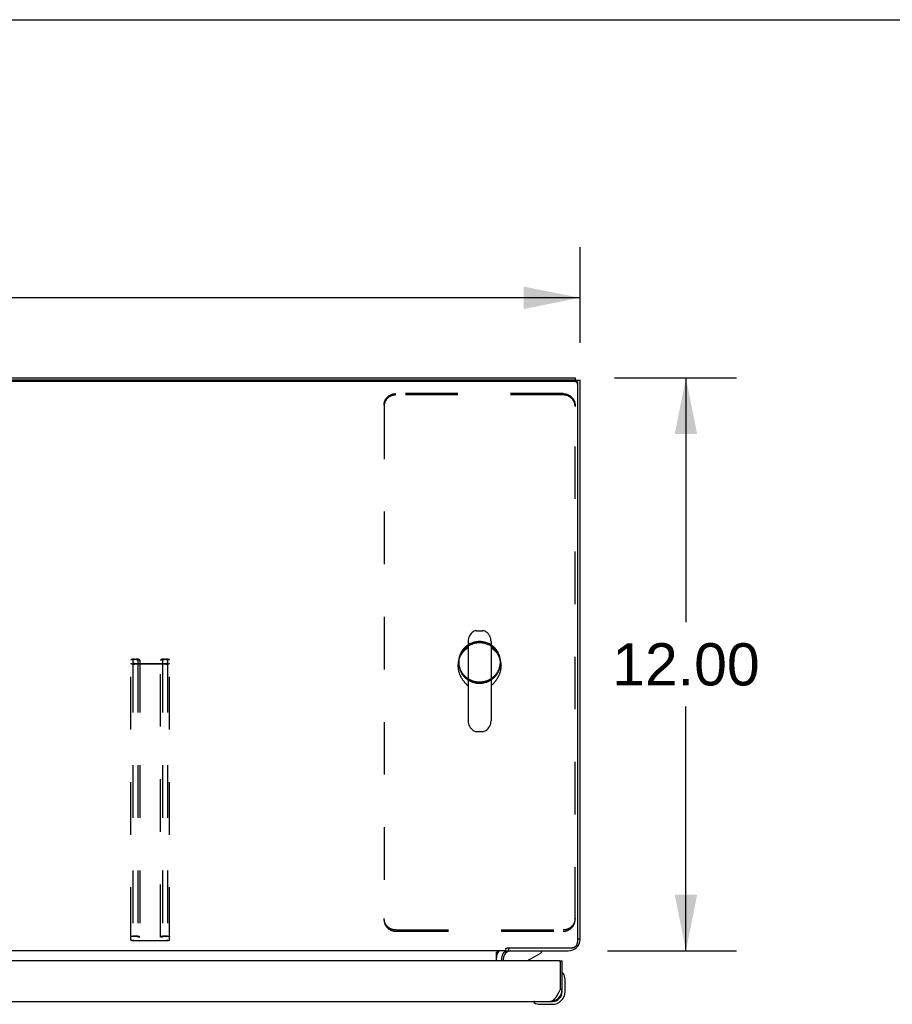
# Model space of a CAD drawing. Header units: inches. Extents: x 0 to 200, y 0 to 130.
# Tile 88 of 91: x 81 to 99, y 109 to 130. Entities that reach past the tile are written whole.
import ezdxf

# ---------------------------------------------------------------- set-up
doc = ezdxf.new("R2010")
doc.units = ezdxf.units.IN
doc.header["$LTSCALE"] = 11.011777
doc.header["$MEASUREMENT"] = 0
doc.linetypes.add('HIDDEN', pattern=[0.2, 0.1, -0.1])
doc.layers.get('0').update_dxf_attribs({"linetype": 'CONTINUOUS'})
for name, color, linetype in [('02___PRT_ALL_AXES', 7, 'CONTINUOUS'), ('DEFAULT_2', 8, 'HIDDEN'), ('DIMENSIONS', 7, 'CONTINUOUS')]:
    doc.layers.add(name, color=color, linetype=linetype)
doc.styles.get("Standard").update_dxf_attribs({"font": 'arial.ttf'})
doc.dimstyles.new('DIMSTYLE_1', dxfattribs={"dimtxt": 0.883298, "dimasz": 1.17773, "dimexe": 0.09, "dimexo": 0.07, "dimgap": 0.0375, "dimtad": 0, "dimtih": 1, "dimtoh": 1, "dimzin": 4, "dimdsep": 46, "dimtxsty": 'Standard', "dimblk": '_FILLED', "dimblk1": '_FILLED', "dimblk2": '_FILLED', "dimcen": 0.09, "dimazin": 1, "dimtfac": 1, "dimtofl": 0, "dimtmove": 0, "dimatfit": 3, "dimldrblk": '_FILLED', "dimfxl": 0, "dimtolj": 1, "dimtzin": 4, "dimarcsym": 0})

# ---------------------------------------------------------------- blocks, each defined once
blk = doc.blocks.new('_FILLED')
at = {"color": 0, "linetype": 'ByBlock'}
blk.add_solid([(0, 0), (-1, 0.2), (-1, -0.2)], dxfattribs=at)
blk = doc.blocks.new('*D8')
at = {"layer": 'DIMENSIONS', "color": 2, "linetype": 'Continuous'}
for p, q in [((93.134, 122.052), (95.69, 122.052)), ((94.63, 122.052), (94.63, 116.936)), ((94.63, 110.052), (94.63, 115.169)), ((92.991, 110.052), (95.69, 110.052))]:
    blk.add_line(p, q, dxfattribs=at)
at = {"layer": 'DIMENSIONS', "color": 2, "linetype": 'Continuous', "xscale": 1.1777301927, "yscale": 1.1777301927, "zscale": 1.1777301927}
for p, rotation in [((94.63, 122.052), 90), ((94.63, 110.052), 270)]:
    blk.add_blockref('_FILLED', p, dxfattribs=dict(at, rotation=rotation))
at = {"layer": 'DIMENSIONS', "color": 2, "linetype": 'Continuous', "insert": (94.63, 116.494), "char_height": 0.8833, "width": 3.08662, "attachment_point": 2, "line_spacing_factor": 0.9}
blk.add_mtext('12.00', dxfattribs=at)
blk = doc.blocks.new('*D9')
at = {"layer": 'DIMENSIONS', "color": 2, "linetype": 'Continuous'}
for p, q in [((32.413, 122.785), (32.413, 124.788)), ((92.413, 122.785), (92.413, 124.788)), ((32.413, 123.728), (60.428, 123.728)), ((92.413, 123.728), (64.398, 123.728))]:
    blk.add_line(p, q, dxfattribs=at)
at = {"layer": 'DIMENSIONS', "color": 2, "linetype": 'Continuous', "xscale": 1.1777301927, "yscale": 1.1777301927, "zscale": 1.1777301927, "rotation": 180}
blk.add_blockref('_FILLED', (32.413, 123.728), dxfattribs=at)
at = {"layer": 'DIMENSIONS', "color": 2, "linetype": 'Continuous', "xscale": 1.1777301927, "yscale": 1.1777301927, "zscale": 1.1777301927}
blk.add_blockref('_FILLED', (92.413, 123.728), dxfattribs=at)
at = {"layer": 'DIMENSIONS', "color": 2, "linetype": 'Continuous', "insert": (62.413, 124.17), "char_height": 0.8833, "width": 3.08662, "attachment_point": 2, "line_spacing_factor": 0.9}
blk.add_mtext('60.00', dxfattribs=at)

msp = doc.modelspace()

# ---------------------------------------------------------------- linework, layer by layer
at = {"color": 7, "linetype": 'Continuous'}
for p, q in [((0, 129.55), (200.214, 129.55)), ((92.309, 122.052), (92.309, 122.002)), ((92.301, 121.975), (32.525, 121.975)), ((92.317, 122), (92.413, 122)), ((92.361, 121.944), (92.361, 110.239)), ((90.245, 116.756), (90.373, 116.756)), ((90.068, 116.533), (90.068, 114.87)), ((90.551, 116.533), (90.551, 114.87)), ((89.857, 116.029), (89.857, 116.019)), ((90.761, 116.029), (90.761, 116.019)), ((90.551, 115.6), (90.559, 115.608)), ((90.245, 114.648), (90.373, 114.648)), ((92.413, 110.299), (92.361, 110.299)), ((90.861, 110.052), (90.861, 110.103)), ((90.898, 110.118), (92.236, 110.118)), ((90.914, 110.118), (90.914, 110.052)), ((92.368, 110.156), (92.342, 110.175)), ((90.861, 110.052), (33.966, 110.052)), ((90.663, 109.848), (90.663, 110.023)), ((90.809, 109.848), (90.809, 109.895)), ((91.358, 109.875), (91.596, 110.013)), ((91.596, 110.052), (91.596, 110.013)), ((91.976, 109.848), (92.038, 109.848)), ((92.052, 109.586), (92.052, 109.588)), ((92.053, 109.583), (92.052, 109.586)), ((92.098, 109.454), (92.095, 109.492)), ((92.098, 109.197), (92.098, 109.454)), ((92.038, 109.241), (91.996, 109.241)), ((92.038, 109.197), (92.038, 109.241)), ((91.443, 108.981), (91.444, 108.981)), ((91.541, 108.937), (91.579, 108.934)), ((91.579, 108.934), (91.835, 108.934)), ((91.792, 108.994), (91.835, 108.994))]:
    msp.add_line(p, q, dxfattribs=at)
at = {"color": 3, "linetype": 'Continuous'}
for p, q in [((32.517, 122.052), (92.309, 122.052)), ((92.301, 122.002), (32.525, 122.002)), ((92.413, 110.299), (92.413, 122)), ((90.767, 109.91), (90.767, 109.848)), ((90.91, 110.052), (92.167, 110.052)), ((91.976, 109.848), (63.413, 109.848)), ((91.996, 109.828), (91.996, 109.241)), ((92.038, 109.241), (92.038, 109.848)), ((91.976, 109.204), (91.97, 109.191)), ((91.983, 109.216), (91.976, 109.204)), ((91.996, 109.241), (91.983, 109.216)), ((63.597, 108.994), (91.792, 108.994))]:
    msp.add_line(p, q, dxfattribs=at)
for points in [[(92.301, 122.002), (92.306, 122.002), (92.311, 122.002), (92.315, 122.001), (92.32, 122), (92.324, 121.998), (92.328, 121.996), (92.333, 121.994), (92.336, 121.991), (92.34, 121.988), (92.344, 121.985), (92.347, 121.982), (92.35, 121.978), (92.352, 121.975), (92.355, 121.971), (92.357, 121.967), (92.358, 121.962), (92.36, 121.958), (92.36, 121.953), (92.361, 121.949), (92.361, 121.944)], [(91.97, 109.191), (91.963, 109.179), (91.96, 109.173), (91.957, 109.167), (91.953, 109.161), (91.95, 109.155), (91.947, 109.149), (91.943, 109.144), (91.94, 109.138), (91.937, 109.132), (91.934, 109.127), (91.93, 109.121), (91.927, 109.116), (91.924, 109.11), (91.92, 109.105), (91.917, 109.1), (91.914, 109.095), (91.91, 109.09), (91.907, 109.085), (91.904, 109.08), (91.901, 109.076), (91.897, 109.071), (91.894, 109.067), (91.891, 109.062), (91.887, 109.058), (91.884, 109.054), (91.881, 109.05), (91.877, 109.046), (91.874, 109.042), (91.871, 109.039), (91.868, 109.035), (91.864, 109.032), (91.861, 109.028), (91.858, 109.025), (91.854, 109.022), (91.851, 109.02), (91.848, 109.017), (91.844, 109.014), (91.841, 109.012), (91.838, 109.01), (91.835, 109.008), (91.831, 109.006), (91.828, 109.004), (91.825, 109.002), (91.821, 109.001), (91.818, 108.999), (91.815, 108.998), (91.812, 108.997), (91.808, 108.996), (91.805, 108.996), (91.802, 108.995), (91.798, 108.995), (91.795, 108.994), (91.792, 108.994)]]:
    msp.add_lwpolyline(points, dxfattribs=at)
at = {"color": 7, "linetype": 'Continuous'}
for points in [[(92.361, 121.918), (92.361, 121.922), (92.36, 121.927), (92.36, 121.931), (92.358, 121.935), (92.357, 121.94), (92.355, 121.944), (92.352, 121.948), (92.35, 121.952), (92.347, 121.955), (92.344, 121.958), (92.34, 121.962), (92.336, 121.964), (92.333, 121.967), (92.328, 121.969), (92.324, 121.971), (92.32, 121.973), (92.315, 121.974), (92.311, 121.975), (92.306, 121.975), (92.301, 121.975)], [(89.972, 116.322), (89.964, 116.313), (89.957, 116.304), (89.949, 116.294), (89.942, 116.285), (89.935, 116.275), (89.928, 116.265), (89.922, 116.255), (89.916, 116.245), (89.91, 116.234), (89.904, 116.224), (89.899, 116.213), (89.894, 116.202), (89.889, 116.191), (89.885, 116.18), (89.881, 116.169), (89.877, 116.158), (89.874, 116.146), (89.871, 116.135), (89.868, 116.123), (89.865, 116.112), (89.863, 116.1), (89.861, 116.088), (89.86, 116.076), (89.859, 116.065), (89.858, 116.053), (89.857, 116.041), (89.857, 116.029)], [(89.971, 116.32), (89.979, 116.329), (90, 116.351), (90.023, 116.372), (90.047, 116.391), (90.068, 116.405)], [(90.068, 116.4), (90.065, 116.398), (90.055, 116.392), (90.045, 116.385), (90.035, 116.378), (90.026, 116.371), (90.016, 116.363), (90.007, 116.355), (89.998, 116.347), (89.989, 116.339), (89.981, 116.33), (89.972, 116.322)], [(90.551, 116.405), (90.571, 116.391), (90.596, 116.372), (90.619, 116.351), (90.64, 116.329), (90.647, 116.32)], [(90.654, 116.313), (90.646, 116.322), (90.638, 116.33), (90.629, 116.339), (90.62, 116.347), (90.611, 116.355), (90.602, 116.363), (90.593, 116.371), (90.583, 116.378), (90.573, 116.385), (90.563, 116.392), (90.553, 116.398), (90.551, 116.4)], [(90.761, 116.029), (90.761, 116.041), (90.761, 116.053), (90.76, 116.065), (90.759, 116.076), (90.757, 116.088), (90.755, 116.1), (90.753, 116.112), (90.751, 116.123), (90.748, 116.135), (90.745, 116.146), (90.741, 116.158), (90.738, 116.169), (90.734, 116.18), (90.729, 116.191), (90.725, 116.202), (90.72, 116.213), (90.714, 116.224), (90.709, 116.234), (90.703, 116.245), (90.697, 116.255), (90.69, 116.265), (90.684, 116.275), (90.677, 116.285), (90.669, 116.294), (90.662, 116.304), (90.654, 116.313)], [(89.857, 116.019), (89.857, 116.009), (89.858, 115.998), (89.858, 115.987), (89.859, 115.976), (89.861, 115.965), (89.862, 115.954), (89.864, 115.943), (89.866, 115.932), (89.868, 115.921), (89.871, 115.91), (89.874, 115.899), (89.877, 115.889), (89.88, 115.878), (89.884, 115.867), (89.887, 115.857), (89.891, 115.846), (89.896, 115.836), (89.9, 115.826), (89.905, 115.815), (89.91, 115.805), (89.915, 115.796), (89.92, 115.786), (89.925, 115.776), (89.931, 115.767), (89.936, 115.758), (89.942, 115.749), (89.948, 115.74), (89.954, 115.731), (89.96, 115.722), (89.966, 115.714), (89.972, 115.706), (89.978, 115.698), (89.984, 115.69), (89.99, 115.683), (89.997, 115.675), (90.003, 115.668), (90.009, 115.661), (90.015, 115.654), (90.021, 115.648), (90.027, 115.642), (90.033, 115.636), (90.038, 115.63), (90.044, 115.624), (90.049, 115.619), (90.054, 115.613), (90.059, 115.608), (90.068, 115.6)], [(90.559, 115.608), (90.564, 115.613), (90.569, 115.619), (90.575, 115.624), (90.58, 115.63), (90.586, 115.636), (90.592, 115.642), (90.598, 115.648), (90.604, 115.654), (90.61, 115.661), (90.616, 115.668), (90.622, 115.675), (90.628, 115.683), (90.634, 115.69), (90.64, 115.698), (90.647, 115.706), (90.653, 115.714), (90.659, 115.722), (90.665, 115.731), (90.671, 115.74), (90.677, 115.749), (90.682, 115.758), (90.688, 115.767), (90.693, 115.776), (90.699, 115.786), (90.704, 115.796), (90.709, 115.805), (90.714, 115.815), (90.718, 115.826), (90.723, 115.836), (90.727, 115.846), (90.731, 115.857), (90.735, 115.867), (90.738, 115.878), (90.742, 115.889), (90.745, 115.899), (90.748, 115.91), (90.75, 115.921), (90.753, 115.932), (90.755, 115.943), (90.756, 115.954), (90.758, 115.965), (90.759, 115.976), (90.76, 115.987), (90.761, 115.998), (90.761, 116.009), (90.761, 116.019)], [(90.861, 110.103), (90.862, 110.104), (90.864, 110.105), (90.865, 110.106), (90.867, 110.107), (90.868, 110.108), (90.87, 110.108), (90.871, 110.109), (90.872, 110.109), (90.874, 110.109), (90.875, 110.109)], [(90.875, 110.109), (90.878, 110.11), (90.879, 110.11), (90.881, 110.11), (90.882, 110.11), (90.884, 110.111), (90.886, 110.111), (90.887, 110.112), (90.889, 110.113), (90.891, 110.114), (90.893, 110.115), (90.895, 110.116), (90.896, 110.117), (90.898, 110.118)], [(92.236, 110.118), (92.245, 110.118), (92.254, 110.119), (92.263, 110.121), (92.271, 110.123), (92.28, 110.126), (92.288, 110.129), (92.296, 110.133), (92.304, 110.137), (92.311, 110.142), (92.318, 110.148), (92.325, 110.153), (92.331, 110.16), (92.336, 110.166), (92.341, 110.173), (92.346, 110.181), (92.35, 110.189), (92.353, 110.197), (92.356, 110.205), (92.358, 110.213), (92.36, 110.222), (92.361, 110.23), (92.361, 110.239)], [(90.663, 110.023), (90.665, 110.023), (90.666, 110.023), (90.668, 110.023), (90.67, 110.024), (90.672, 110.025), (90.674, 110.026), (90.675, 110.027), (90.677, 110.029), (90.679, 110.03), (90.68, 110.032), (90.682, 110.034), (90.683, 110.036), (90.686, 110.041)], [(90.686, 110.041), (90.687, 110.043), (90.689, 110.045), (90.69, 110.046), (90.691, 110.048), (90.693, 110.049), (90.694, 110.051), (90.696, 110.051), (90.697, 110.052), (90.699, 110.052), (90.7, 110.052)], [(92.052, 109.588), (92.052, 109.589), (92.052, 109.589)], [(91.444, 108.981), (91.445, 108.981), (91.446, 108.98), (91.45, 108.979)]]:
    msp.add_lwpolyline(points, dxfattribs=at)
for centre, radius, start, end in [((90.309, 116.533), 0.241, 123.1848, 180), ((90.245, 116.631), 0.125, 90, 123.1848), ((90.373, 116.631), 0.125, 56.8152, 90), ((90.309, 116.533), 0.241, 0, 56.8152), ((90.309, 114.87), 0.241, 180, 236.8152), ((90.309, 114.87), 0.241, 303.1848, 360), ((90.245, 114.773), 0.125, 236.8152, 270), ((90.373, 114.773), 0.125, 270, 303.1848), ((90.91, 109.91), 0.246, 144.6629, 180), ((90.966, 109.895), 0.157, 90, 180), ((91.408, 109.789), 0.1, 120.092, 143.4532), ((92.053, 109.574), 0.015, 96.3796, 180), ((92.05, 109.574), 0.015, 30.8899, 83.6204), ((91.848, 109.454), 0.25, 0, 30.8899), ((91.835, 109.197), 0.263, 270, 360), ((91.835, 109.197), 0.203, 270, 360), ((91.458, 108.979), 0.015, 90, 173.6204), ((91.458, 108.983), 0.015, 186.3796, 239.1101), ((91.579, 109.184), 0.25, 239.1101, 270)]:
    msp.add_arc(centre, radius, start, end, dxfattribs=at)
at = {"color": 3, "linetype": 'Continuous'}
for centre, radius, start, end in [((92.167, 110.299), 0.246, 270, 360), ((90.91, 109.91), 0.142, 90, 180), ((91.976, 109.828), 0.02, 0, 90), ((91.792, 109.241), 0.246, 270, 360)]:
    msp.add_arc(centre, radius, start, end, dxfattribs=at)
at = {"layer": '02___PRT_ALL_AXES', "color": 8, "linetype": 'HIDDEN'}
for p, q in [((89.872, 116.106), (89.872, 116.079)), ((90.747, 116.106), (90.747, 116.079))]:
    msp.add_line(p, q, dxfattribs=at)
for points in [[(90.309, 116.529), (90.294, 116.529), (90.279, 116.528), (90.263, 116.526), (90.248, 116.525), (90.233, 116.522), (90.218, 116.52), (90.203, 116.516), (90.189, 116.512), (90.174, 116.508), (90.16, 116.503), (90.145, 116.498), (90.131, 116.492), (90.117, 116.486), (90.104, 116.479), (90.09, 116.472), (90.077, 116.465), (90.065, 116.457), (90.052, 116.448), (90.04, 116.439), (90.028, 116.43), (90.016, 116.42), (90.005, 116.41), (89.995, 116.4), (89.984, 116.389), (89.974, 116.378), (89.964, 116.366), (89.955, 116.355), (89.947, 116.343), (89.938, 116.33), (89.93, 116.318), (89.923, 116.305), (89.916, 116.291), (89.91, 116.278), (89.904, 116.265), (89.898, 116.251), (89.893, 116.237), (89.889, 116.223), (89.885, 116.208), (89.881, 116.194), (89.878, 116.18), (89.876, 116.165), (89.874, 116.15), (89.873, 116.136), (89.872, 116.121), (89.872, 116.106)], [(90.309, 116.502), (90.294, 116.502), (90.279, 116.501), (90.263, 116.5), (90.248, 116.498), (90.233, 116.495), (90.218, 116.493), (90.203, 116.489), (90.189, 116.486), (90.174, 116.481), (90.16, 116.476), (90.145, 116.471), (90.131, 116.465), (90.117, 116.459), (90.104, 116.452), (90.09, 116.445), (90.077, 116.438), (90.065, 116.43), (90.052, 116.421), (90.04, 116.412), (90.028, 116.403), (90.016, 116.393), (90.005, 116.383), (89.995, 116.373), (89.984, 116.362), (89.974, 116.351), (89.964, 116.339), (89.955, 116.328), (89.947, 116.316), (89.938, 116.303), (89.93, 116.291), (89.923, 116.278), (89.916, 116.265), (89.91, 116.251), (89.904, 116.238), (89.898, 116.224), (89.893, 116.21), (89.889, 116.196), (89.885, 116.182), (89.881, 116.167), (89.878, 116.153), (89.876, 116.138), (89.874, 116.123), (89.873, 116.109), (89.872, 116.094), (89.872, 116.079)], [(90.747, 116.106), (90.746, 116.121), (90.746, 116.136), (90.744, 116.15), (90.742, 116.165), (90.74, 116.18), (90.737, 116.194), (90.734, 116.208), (90.73, 116.223), (90.725, 116.237), (90.72, 116.251), (90.715, 116.265), (90.709, 116.278), (90.702, 116.291), (90.696, 116.305), (90.688, 116.318), (90.68, 116.33), (90.672, 116.343), (90.663, 116.355), (90.654, 116.366), (90.644, 116.378), (90.634, 116.389), (90.624, 116.4), (90.613, 116.41), (90.602, 116.42), (90.59, 116.43), (90.579, 116.439), (90.566, 116.448), (90.554, 116.457), (90.541, 116.465), (90.528, 116.472), (90.515, 116.479), (90.501, 116.486), (90.487, 116.492), (90.473, 116.498), (90.459, 116.503), (90.444, 116.508), (90.43, 116.512), (90.415, 116.516), (90.4, 116.52), (90.385, 116.522), (90.37, 116.525), (90.355, 116.526), (90.34, 116.528), (90.324, 116.529), (90.309, 116.529)], [(90.747, 116.079), (90.746, 116.094), (90.746, 116.109), (90.744, 116.123), (90.742, 116.138), (90.74, 116.153), (90.737, 116.167), (90.734, 116.182), (90.73, 116.196), (90.725, 116.21), (90.72, 116.224), (90.715, 116.238), (90.709, 116.251), (90.702, 116.265), (90.696, 116.278), (90.688, 116.291), (90.68, 116.303), (90.672, 116.316), (90.663, 116.328), (90.654, 116.339), (90.644, 116.351), (90.634, 116.362), (90.624, 116.373), (90.613, 116.383), (90.602, 116.393), (90.59, 116.403), (90.579, 116.412), (90.566, 116.421), (90.554, 116.43), (90.541, 116.438), (90.528, 116.445), (90.515, 116.452), (90.501, 116.459), (90.487, 116.465), (90.473, 116.471), (90.459, 116.476), (90.444, 116.481), (90.43, 116.486), (90.415, 116.489), (90.4, 116.493), (90.385, 116.495), (90.37, 116.498), (90.355, 116.5), (90.34, 116.501), (90.324, 116.502), (90.309, 116.502)], [(89.872, 116.106), (89.872, 116.091), (89.873, 116.077), (89.874, 116.062), (89.876, 116.047), (89.878, 116.033), (89.881, 116.018), (89.885, 116.004), (89.889, 115.99), (89.893, 115.976), (89.898, 115.962), (89.904, 115.948), (89.91, 115.934), (89.916, 115.921), (89.923, 115.908), (89.93, 115.895), (89.938, 115.882), (89.947, 115.87), (89.955, 115.858), (89.964, 115.846), (89.974, 115.835), (89.984, 115.823), (89.995, 115.813), (90.005, 115.802), (90.016, 115.792), (90.028, 115.782), (90.04, 115.773), (90.052, 115.764), (90.065, 115.756), (90.077, 115.748), (90.09, 115.74), (90.104, 115.733), (90.117, 115.726), (90.131, 115.72), (90.145, 115.714), (90.16, 115.709), (90.174, 115.704), (90.189, 115.7), (90.203, 115.696), (90.218, 115.693), (90.233, 115.69), (90.248, 115.688), (90.263, 115.686), (90.279, 115.685), (90.294, 115.684), (90.309, 115.684)], [(89.872, 116.079), (89.872, 116.065), (89.873, 116.05), (89.874, 116.035), (89.876, 116.02), (89.878, 116.006), (89.881, 115.991), (89.885, 115.977), (89.889, 115.963), (89.893, 115.949), (89.898, 115.935), (89.904, 115.921), (89.91, 115.907), (89.916, 115.894), (89.923, 115.881), (89.93, 115.868), (89.938, 115.855), (89.947, 115.843), (89.955, 115.831), (89.964, 115.819), (89.974, 115.808), (89.984, 115.797), (89.995, 115.786), (90.005, 115.775), (90.016, 115.765), (90.028, 115.756), (90.04, 115.746), (90.052, 115.737), (90.065, 115.729), (90.077, 115.721), (90.09, 115.713), (90.104, 115.706), (90.117, 115.699), (90.131, 115.693), (90.145, 115.687), (90.16, 115.682), (90.174, 115.677), (90.189, 115.673), (90.203, 115.669), (90.218, 115.666), (90.233, 115.663), (90.248, 115.661), (90.263, 115.659), (90.279, 115.658), (90.294, 115.657), (90.309, 115.657)], [(90.309, 115.684), (90.324, 115.684), (90.34, 115.685), (90.355, 115.686), (90.37, 115.688), (90.385, 115.69), (90.4, 115.693), (90.415, 115.696), (90.43, 115.7), (90.444, 115.704), (90.459, 115.709), (90.473, 115.714), (90.487, 115.72), (90.501, 115.726), (90.515, 115.733), (90.528, 115.74), (90.541, 115.748), (90.554, 115.756), (90.566, 115.764), (90.579, 115.773), (90.59, 115.782), (90.602, 115.792), (90.613, 115.802), (90.624, 115.813), (90.634, 115.823), (90.644, 115.835), (90.654, 115.846), (90.663, 115.858), (90.672, 115.87), (90.68, 115.882), (90.688, 115.895), (90.696, 115.908), (90.702, 115.921), (90.709, 115.934), (90.715, 115.948), (90.72, 115.962), (90.725, 115.976), (90.73, 115.99), (90.734, 116.004), (90.737, 116.018), (90.74, 116.033), (90.742, 116.047), (90.744, 116.062), (90.746, 116.077), (90.746, 116.091), (90.747, 116.106)], [(90.309, 115.657), (90.324, 115.657), (90.34, 115.658), (90.355, 115.659), (90.37, 115.661), (90.385, 115.663), (90.4, 115.666), (90.415, 115.669), (90.43, 115.673), (90.444, 115.677), (90.459, 115.682), (90.473, 115.687), (90.487, 115.693), (90.501, 115.699), (90.515, 115.706), (90.528, 115.713), (90.541, 115.721), (90.554, 115.729), (90.566, 115.737), (90.579, 115.746), (90.59, 115.756), (90.602, 115.765), (90.613, 115.775), (90.624, 115.786), (90.634, 115.797), (90.644, 115.808), (90.654, 115.819), (90.663, 115.831), (90.672, 115.843), (90.68, 115.855), (90.688, 115.868), (90.696, 115.881), (90.702, 115.894), (90.709, 115.907), (90.715, 115.921), (90.72, 115.935), (90.725, 115.949), (90.73, 115.963), (90.734, 115.977), (90.737, 115.991), (90.74, 116.006), (90.742, 116.02), (90.744, 116.035), (90.746, 116.05), (90.746, 116.065), (90.747, 116.079)]]:
    msp.add_lwpolyline(points, dxfattribs=at)
at = {"layer": '02___PRT_ALL_AXES', "color": 7, "linetype": 'Continuous'}
for start, end in [(350.8498, 351.3733), (355.1015, 355.7578)]:
    msp.add_arc((91.835, 109.197), 0.263, start, end, dxfattribs=at)
at = {"layer": 'DEFAULT_2', "color": 8, "linetype": 'HIDDEN'}
for p, q in [((92.059, 121.721), (88.559, 121.721)), ((92.059, 121.694), (88.559, 121.694)), ((88.309, 121.479), (88.309, 121.452)), ((88.309, 121.452), (88.309, 110.706)), ((92.309, 121.479), (92.309, 121.452)), ((92.309, 110.706), (92.309, 121.452)), ((83.007, 110.283), (83.007, 116.142)), ((83.047, 116.142), (83.047, 110.283)), ((83.087, 116.163), (83.114, 116.163)), ((83.114, 116.152), (83.087, 116.152)), ((83.087, 116.068), (83.739, 116.068)), ((83.154, 116.142), (83.154, 110.343)), ((83.194, 116.138), (83.154, 116.138)), ((83.194, 116.142), (83.194, 110.343)), ((83.632, 110.343), (83.632, 116.142)), ((83.672, 116.138), (83.632, 116.138)), ((83.672, 116.142), (83.672, 110.343)), ((83.712, 116.163), (83.739, 116.163)), ((83.739, 116.152), (83.712, 116.152)), ((83.779, 116.142), (83.779, 110.283)), ((83.819, 110.283), (83.819, 116.142)), ((83.739, 116.058), (83.087, 116.058)), ((83.087, 110.367), (83.114, 110.367)), ((83.114, 110.357), (83.087, 110.357)), ((83.194, 110.343), (83.154, 110.343)), ((83.672, 110.343), (83.632, 110.343)), ((83.712, 110.367), (83.739, 110.367)), ((83.739, 110.357), (83.712, 110.357)), ((88.559, 110.492), (92.059, 110.492)), ((88.559, 110.465), (92.059, 110.465)), ((83.087, 110.272), (83.739, 110.272)), ((83.739, 110.262), (83.087, 110.262))]:
    msp.add_line(p, q, dxfattribs=at)
for points in [[(88.309, 121.479), (88.309, 121.489), (88.31, 121.498), (88.311, 121.508), (88.312, 121.517), (88.314, 121.526), (88.316, 121.536), (88.319, 121.545), (88.321, 121.554), (88.325, 121.563), (88.328, 121.572), (88.332, 121.58), (88.336, 121.589), (88.341, 121.597), (88.346, 121.605), (88.351, 121.613), (88.357, 121.621), (88.363, 121.629), (88.369, 121.636), (88.376, 121.643), (88.382, 121.65), (88.39, 121.656), (88.397, 121.663), (88.404, 121.669), (88.412, 121.675), (88.42, 121.68), (88.429, 121.685), (88.437, 121.69), (88.446, 121.694), (88.455, 121.698), (88.464, 121.702), (88.473, 121.706), (88.482, 121.709), (88.491, 121.712), (88.501, 121.714), (88.51, 121.716), (88.52, 121.718), (88.53, 121.719), (88.54, 121.72), (88.549, 121.72), (88.559, 121.721)], [(88.559, 121.694), (88.549, 121.694), (88.54, 121.693), (88.53, 121.692), (88.52, 121.691), (88.51, 121.689), (88.501, 121.687), (88.491, 121.685), (88.482, 121.682), (88.473, 121.679), (88.464, 121.675), (88.455, 121.672), (88.446, 121.667), (88.437, 121.663), (88.429, 121.658), (88.42, 121.653), (88.412, 121.648), (88.404, 121.642), (88.397, 121.636), (88.39, 121.63), (88.382, 121.623), (88.376, 121.616), (88.369, 121.609), (88.363, 121.602), (88.357, 121.594), (88.351, 121.586), (88.346, 121.578), (88.341, 121.57), (88.336, 121.562), (88.332, 121.553), (88.328, 121.545), (88.325, 121.536), (88.321, 121.527), (88.319, 121.518), (88.316, 121.509), (88.314, 121.499), (88.312, 121.49), (88.311, 121.481), (88.31, 121.471), (88.309, 121.462), (88.309, 121.452)], [(92.059, 121.721), (92.069, 121.72), (92.079, 121.72), (92.089, 121.719), (92.098, 121.718), (92.108, 121.716), (92.118, 121.714), (92.127, 121.712), (92.136, 121.709), (92.146, 121.706), (92.155, 121.702), (92.164, 121.698), (92.173, 121.694), (92.181, 121.69), (92.19, 121.685), (92.198, 121.68), (92.206, 121.675), (92.214, 121.669), (92.222, 121.663), (92.229, 121.656), (92.236, 121.65), (92.243, 121.643), (92.249, 121.636), (92.256, 121.629), (92.261, 121.621), (92.267, 121.613), (92.272, 121.605), (92.277, 121.597), (92.282, 121.589), (92.286, 121.58), (92.29, 121.572), (92.294, 121.563), (92.297, 121.554), (92.3, 121.545), (92.302, 121.536), (92.304, 121.526), (92.306, 121.517), (92.307, 121.508), (92.308, 121.498), (92.309, 121.489), (92.309, 121.479)], [(92.309, 121.452), (92.309, 121.462), (92.308, 121.471), (92.307, 121.481), (92.306, 121.49), (92.304, 121.499), (92.302, 121.509), (92.3, 121.518), (92.297, 121.527), (92.294, 121.536), (92.29, 121.545), (92.286, 121.553), (92.282, 121.562), (92.277, 121.57), (92.272, 121.578), (92.267, 121.586), (92.261, 121.594), (92.256, 121.602), (92.249, 121.609), (92.243, 121.616), (92.236, 121.623), (92.229, 121.63), (92.222, 121.636), (92.214, 121.642), (92.206, 121.648), (92.198, 121.653), (92.19, 121.658), (92.181, 121.663), (92.173, 121.667), (92.164, 121.672), (92.155, 121.675), (92.146, 121.679), (92.136, 121.682), (92.127, 121.685), (92.118, 121.687), (92.108, 121.689), (92.098, 121.691), (92.089, 121.692), (92.079, 121.693), (92.069, 121.694), (92.059, 121.694)], [(83.087, 116.163), (83.076, 116.163), (83.066, 116.162), (83.056, 116.161), (83.047, 116.16), (83.038, 116.158), (83.03, 116.157), (83.024, 116.155), (83.018, 116.152), (83.013, 116.15), (83.01, 116.147), (83.008, 116.145), (83.007, 116.142)], [(83.007, 116.078), (83.008, 116.076), (83.01, 116.073), (83.013, 116.07), (83.018, 116.068), (83.024, 116.066), (83.03, 116.064), (83.038, 116.062), (83.047, 116.06), (83.056, 116.059), (83.066, 116.058), (83.076, 116.058), (83.087, 116.058)], [(83.047, 116.142), (83.047, 116.144), (83.049, 116.145), (83.051, 116.147), (83.055, 116.148), (83.059, 116.149), (83.063, 116.15), (83.069, 116.151), (83.075, 116.152), (83.081, 116.152), (83.087, 116.152)], [(83.087, 116.068), (83.081, 116.068), (83.075, 116.068), (83.069, 116.069), (83.063, 116.07), (83.059, 116.071), (83.055, 116.072), (83.051, 116.074), (83.049, 116.075), (83.047, 116.077), (83.047, 116.078)], [(83.194, 116.142), (83.194, 116.145), (83.192, 116.147), (83.188, 116.15), (83.184, 116.152), (83.178, 116.155), (83.171, 116.157), (83.163, 116.158), (83.154, 116.16), (83.145, 116.161), (83.135, 116.162), (83.125, 116.163), (83.114, 116.163)], [(83.114, 116.152), (83.121, 116.152), (83.127, 116.152), (83.133, 116.151), (83.138, 116.15), (83.143, 116.149), (83.147, 116.148), (83.15, 116.147), (83.153, 116.145), (83.154, 116.144), (83.154, 116.142)], [(83.712, 116.163), (83.701, 116.163), (83.691, 116.162), (83.681, 116.161), (83.672, 116.16), (83.663, 116.158), (83.655, 116.157), (83.649, 116.155), (83.643, 116.152), (83.638, 116.15), (83.635, 116.147), (83.633, 116.145), (83.632, 116.142)], [(83.672, 116.142), (83.672, 116.144), (83.674, 116.145), (83.676, 116.147), (83.68, 116.148), (83.684, 116.149), (83.688, 116.15), (83.694, 116.151), (83.7, 116.152), (83.706, 116.152), (83.712, 116.152)], [(83.819, 116.142), (83.819, 116.145), (83.817, 116.147), (83.813, 116.15), (83.809, 116.152), (83.803, 116.155), (83.796, 116.157), (83.788, 116.158), (83.779, 116.16), (83.77, 116.161), (83.76, 116.162), (83.75, 116.163), (83.739, 116.163)], [(83.739, 116.152), (83.746, 116.152), (83.752, 116.152), (83.758, 116.151), (83.763, 116.15), (83.768, 116.149), (83.772, 116.148), (83.775, 116.147), (83.778, 116.145), (83.779, 116.144), (83.779, 116.142)], [(83.739, 116.058), (83.75, 116.058), (83.76, 116.058), (83.77, 116.059), (83.779, 116.06), (83.788, 116.062), (83.796, 116.064), (83.803, 116.066), (83.809, 116.068), (83.813, 116.07), (83.817, 116.073), (83.819, 116.076), (83.819, 116.078)], [(83.779, 116.078), (83.779, 116.077), (83.778, 116.075), (83.775, 116.074), (83.772, 116.072), (83.768, 116.071), (83.763, 116.07), (83.758, 116.069), (83.752, 116.068), (83.746, 116.068), (83.739, 116.068)], [(88.559, 110.492), (88.549, 110.492), (88.54, 110.493), (88.53, 110.493), (88.52, 110.495), (88.51, 110.496), (88.501, 110.498), (88.491, 110.501), (88.482, 110.504), (88.473, 110.507), (88.464, 110.51), (88.455, 110.514), (88.446, 110.518), (88.437, 110.523), (88.429, 110.527), (88.42, 110.532), (88.412, 110.538), (88.404, 110.544), (88.397, 110.55), (88.39, 110.556), (88.382, 110.562), (88.376, 110.569), (88.369, 110.576), (88.363, 110.584), (88.357, 110.591), (88.351, 110.599), (88.346, 110.607), (88.341, 110.615), (88.336, 110.624), (88.332, 110.632), (88.328, 110.641), (88.325, 110.65), (88.321, 110.659), (88.319, 110.668), (88.316, 110.677), (88.314, 110.686), (88.312, 110.695), (88.311, 110.705), (88.31, 110.714), (88.309, 110.724), (88.309, 110.733)], [(92.309, 110.733), (92.309, 110.724), (92.308, 110.714), (92.307, 110.705), (92.306, 110.695), (92.304, 110.686), (92.302, 110.677), (92.3, 110.668), (92.297, 110.659), (92.294, 110.65), (92.29, 110.641), (92.286, 110.632), (92.282, 110.624), (92.277, 110.615), (92.272, 110.607), (92.267, 110.599), (92.261, 110.591), (92.256, 110.584), (92.249, 110.576), (92.243, 110.569), (92.236, 110.562), (92.229, 110.556), (92.222, 110.55), (92.214, 110.544), (92.206, 110.538), (92.198, 110.532), (92.19, 110.527), (92.181, 110.523), (92.173, 110.518), (92.164, 110.514), (92.155, 110.51), (92.146, 110.507), (92.136, 110.504), (92.127, 110.501), (92.118, 110.498), (92.108, 110.496), (92.098, 110.495), (92.089, 110.493), (92.079, 110.493), (92.069, 110.492), (92.059, 110.492)], [(88.309, 110.706), (88.309, 110.697), (88.31, 110.687), (88.311, 110.678), (88.312, 110.669), (88.314, 110.659), (88.316, 110.65), (88.319, 110.641), (88.321, 110.632), (88.325, 110.623), (88.328, 110.614), (88.332, 110.605), (88.336, 110.597), (88.341, 110.588), (88.346, 110.58), (88.351, 110.572), (88.357, 110.564), (88.363, 110.557), (88.369, 110.549), (88.376, 110.542), (88.382, 110.536), (88.39, 110.529), (88.397, 110.523), (88.404, 110.517), (88.412, 110.511), (88.42, 110.506), (88.429, 110.5), (88.437, 110.496), (88.446, 110.491), (88.455, 110.487), (88.464, 110.483), (88.473, 110.48), (88.482, 110.477), (88.491, 110.474), (88.501, 110.472), (88.51, 110.469), (88.52, 110.468), (88.53, 110.467), (88.54, 110.466), (88.549, 110.465), (88.559, 110.465)], [(92.059, 110.465), (92.069, 110.465), (92.079, 110.466), (92.089, 110.467), (92.098, 110.468), (92.108, 110.469), (92.118, 110.472), (92.127, 110.474), (92.136, 110.477), (92.146, 110.48), (92.155, 110.483), (92.164, 110.487), (92.173, 110.491), (92.181, 110.496), (92.19, 110.5), (92.198, 110.506), (92.206, 110.511), (92.214, 110.517), (92.222, 110.523), (92.229, 110.529), (92.236, 110.536), (92.243, 110.542), (92.249, 110.549), (92.256, 110.557), (92.261, 110.564), (92.267, 110.572), (92.272, 110.58), (92.277, 110.588), (92.282, 110.597), (92.286, 110.605), (92.29, 110.614), (92.294, 110.623), (92.297, 110.632), (92.3, 110.641), (92.302, 110.65), (92.304, 110.659), (92.306, 110.669), (92.307, 110.678), (92.308, 110.687), (92.309, 110.697), (92.309, 110.706)], [(83.007, 110.346), (83.008, 110.349), (83.01, 110.352), (83.013, 110.354), (83.018, 110.357), (83.024, 110.359), (83.03, 110.361), (83.038, 110.363), (83.047, 110.364), (83.056, 110.366), (83.066, 110.366), (83.076, 110.367), (83.087, 110.367)], [(83.087, 110.357), (83.081, 110.357), (83.075, 110.356), (83.069, 110.356), (83.063, 110.355), (83.059, 110.354), (83.055, 110.353), (83.051, 110.351), (83.049, 110.35), (83.047, 110.348), (83.047, 110.346)], [(83.114, 110.367), (83.125, 110.367), (83.135, 110.366), (83.145, 110.366), (83.154, 110.364), (83.163, 110.363), (83.171, 110.361), (83.178, 110.359), (83.184, 110.357), (83.188, 110.354), (83.192, 110.352), (83.194, 110.349), (83.194, 110.346)], [(83.154, 110.346), (83.154, 110.348), (83.153, 110.35), (83.15, 110.351), (83.147, 110.353), (83.143, 110.354), (83.138, 110.355), (83.133, 110.356), (83.127, 110.356), (83.121, 110.357), (83.114, 110.357)], [(83.632, 110.346), (83.633, 110.349), (83.635, 110.352), (83.638, 110.354), (83.643, 110.357), (83.649, 110.359), (83.655, 110.361), (83.663, 110.363), (83.672, 110.364), (83.681, 110.366), (83.691, 110.366), (83.701, 110.367), (83.712, 110.367)], [(83.712, 110.357), (83.706, 110.357), (83.7, 110.356), (83.694, 110.356), (83.688, 110.355), (83.684, 110.354), (83.68, 110.353), (83.676, 110.351), (83.674, 110.35), (83.672, 110.348), (83.672, 110.346)], [(83.739, 110.367), (83.75, 110.367), (83.76, 110.366), (83.77, 110.366), (83.779, 110.364), (83.788, 110.363), (83.796, 110.361), (83.803, 110.359), (83.809, 110.357), (83.813, 110.354), (83.817, 110.352), (83.819, 110.349), (83.819, 110.346)], [(83.779, 110.346), (83.779, 110.348), (83.778, 110.35), (83.775, 110.351), (83.772, 110.353), (83.768, 110.354), (83.763, 110.355), (83.758, 110.356), (83.752, 110.356), (83.746, 110.357), (83.739, 110.357)], [(83.087, 110.262), (83.076, 110.262), (83.066, 110.263), (83.056, 110.264), (83.047, 110.265), (83.038, 110.266), (83.03, 110.268), (83.024, 110.27), (83.018, 110.272), (83.013, 110.275), (83.01, 110.277), (83.008, 110.28), (83.007, 110.283)], [(83.047, 110.283), (83.047, 110.281), (83.049, 110.279), (83.051, 110.278), (83.055, 110.277), (83.059, 110.275), (83.063, 110.274), (83.069, 110.273), (83.075, 110.273), (83.081, 110.272), (83.087, 110.272)], [(83.739, 110.272), (83.746, 110.272), (83.752, 110.273), (83.758, 110.273), (83.763, 110.274), (83.768, 110.275), (83.772, 110.277), (83.775, 110.278), (83.778, 110.279), (83.779, 110.281), (83.779, 110.283)], [(83.819, 110.283), (83.819, 110.28), (83.817, 110.277), (83.813, 110.275), (83.809, 110.272), (83.803, 110.27), (83.796, 110.268), (83.788, 110.266), (83.779, 110.265), (83.77, 110.264), (83.76, 110.263), (83.75, 110.262), (83.739, 110.262)]]:
    msp.add_lwpolyline(points, dxfattribs=at)

# ---------------------------------------------------------------- dimensions: what is measured, and where the dimension line sits
at = {"layer": 'DIMENSIONS', "color": 2, "linetype": 'Continuous'}
for base, p1, p2, angle, picture, middle in [((32.413, 123.728), (92.413, 124.858), (32.413, 124.858), 180, '*D9', (62.406, 123.723)), ((94.63, 110.052), (93.064, 122.052), (92.921, 110.052), 270, '*D8', (94.668, 116.047))]:
    dim = msp.add_linear_dim(base=base, p1=p1, p2=p2, angle=angle, dimstyle='DIMSTYLE_1', dxfattribs=at)
    dim.commit()
    dim.dimension.update_dxf_attribs({"geometry": picture, "text_midpoint": middle, "dimtype": 160})

doc.saveas('drawing.dxf')
